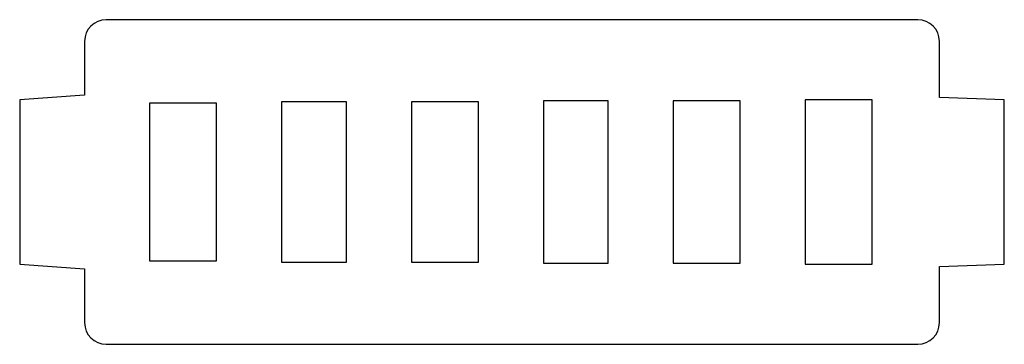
# Model space of a CAD drawing. Header units: millimetres. Extents: x -45.5 to 45.5, y -15 to 15.
import ezdxf

# ---------------------------------------------------------------- set-up
doc = ezdxf.new("R2010")
doc.units = ezdxf.units.MM

msp = doc.modelspace()

# ---------------------------------------------------------------- linework, layer by layer
at = {"color": 7, "linetype": 'Continuous', "lineweight": 25}
for p, q in [((37.5, 15), (-37.5, 15)), ((-39.5, 13), (-39.5, 8.02)), ((39.5, 7.81), (39.5, 13)), ((-39.5, 8.02), (-45.5, 7.6)), ((-45.5, 7.6), (-45.5, -7.6)), ((-33.5, 7.3), (-33.5, -7.3)), ((-27.3, 7.3), (-33.5, 7.3)), ((-27.3, -7.3), (-27.3, 7.3)), ((-21.3, 7.4), (-21.3, -7.4)), ((-15.3, 7.4), (-21.3, 7.4)), ((-15.3, -7.4), (-15.3, 7.4)), ((-9.3, 7.4), (-9.3, -7.4)), ((-3.1, 7.4), (-9.3, 7.4)), ((-3.1, -7.4), (-3.1, 7.4)), ((2.9, 7.5), (2.9, -7.5)), ((8.9, 7.5), (2.9, 7.5)), ((8.9, -7.5), (8.9, 7.5)), ((14.9, 7.5), (14.9, -7.5)), ((21.1, 7.5), (14.9, 7.5)), ((21.1, -7.5), (21.1, 7.5)), ((27.1, 7.6), (27.1, -7.6)), ((33.3, 7.6), (27.1, 7.6)), ((33.3, -7.6), (33.3, 7.6)), ((45.5, 7.6), (39.5, 7.81)), ((45.5, -7.6), (45.5, 7.6)), ((-45.5, -7.6), (-39.5, -8.02)), ((-39.5, -8.02), (-39.5, -13)), ((-33.5, -7.3), (-27.3, -7.3)), ((-21.3, -7.4), (-15.3, -7.4)), ((-9.3, -7.4), (-3.1, -7.4)), ((2.9, -7.5), (8.9, -7.5)), ((14.9, -7.5), (21.1, -7.5)), ((27.1, -7.6), (33.3, -7.6)), ((39.5, -7.81), (45.5, -7.6)), ((39.5, -13), (39.5, -7.81)), ((-37.5, -15), (37.5, -15))]:
    msp.add_line(p, q, dxfattribs=at)
for centre, start, end in [((-37.5, 13), 90, 180), ((37.5, 13), 0, 90), ((-37.5, -13), 180, 270), ((37.5, -13), 270, 0)]:
    msp.add_arc(centre, 2, start, end, dxfattribs=at)

doc.saveas('drawing.dxf')
